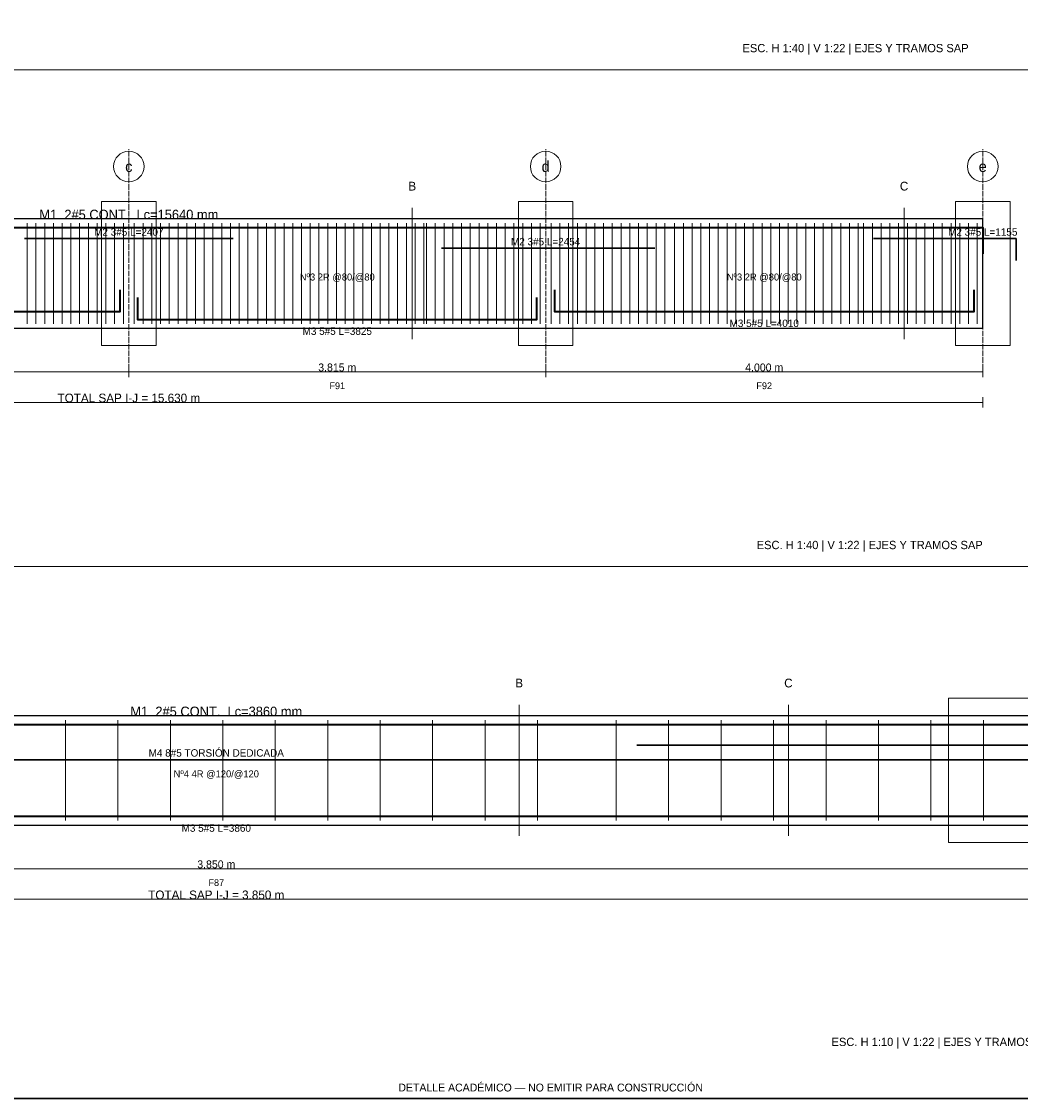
# Paper-space layout 'CARGA_01' of a CAD drawing. Header units: millimetres. Extents: x 7 to 700, y 7 to 493.
# Tile 2 of 5: x 232 to 461, y 7 to 254. Entities that reach past the tile are written whole.
import ezdxf
from ezdxf.enums import TextEntityAlignment as Align

# ---------------------------------------------------------------- set-up
doc = ezdxf.new("R2010")
doc.units = ezdxf.units.MM
doc.linetypes.add('DASHED', pattern=[1.524, 1.27, -0.254])
for name, color, linetype in [('ACERO_INF', 1, 'Continuous'), ('ACERO_SUP_APOYO', 5, 'Continuous'), ('ACERO_SUP_CONT', 4, 'Continuous'), ('ACERO_TORSION', 30, 'Continuous'), ('APOYOS', 9, 'Continuous'), ('CONTORNO', 7, 'Continuous'), ('CORTE', 6, 'Continuous'), ('COTAS', 3, 'Continuous'), ('EJES', 1, 'Continuous'), ('ESTRIBOS', 8, 'Continuous'), ('MARCO', 7, 'Continuous'), ('TEXTO', 7, 'Continuous')]:
    doc.layers.add(name, color=color, linetype=linetype)

psp = doc.layouts.new('CARGA_01')

# ---------------------------------------------------------------- linework, layer by layer
at = {"layer": 'ACERO_INF', "color": 1, "lineweight": 35}
for points in [[(163.625, 192.15), (163.625, 187.15), (254.9943, 187.15), (254.9943, 192.15)], [(258.9943, 190.35), (258.9943, 185.35), (350.3635, 185.35), (350.3635, 190.35)], [(354.3635, 192.15), (354.3635, 187.15), (450.3635, 187.15), (450.3635, 192.15)], [(86.5, 76.6), (86.5, 71.6), (467.5, 71.6), (467.5, 76.6)]]:
    psp.add_lwpolyline(points, dxfattribs=at)
at = {"layer": 'ACERO_SUP_APOYO', "color": 5, "lineweight": 30}
for points in [[(233.1519, 203.85), (280.8366, 203.85)], [(427.3635, 203.85), (459.9885, 203.85), (459.9885, 198.85)], [(328.5212, 201.65), (377.3635, 201.65)], [(373.25, 87.9), (500, 87.9), (500, 82.9)]]:
    psp.add_lwpolyline(points, dxfattribs=at)
at = {"layer": 'ACERO_SUP_CONT', "color": 4, "lineweight": 35}
for points in [[(61.625, 200.35), (61.625, 206.35), (452.3635, 206.35), (452.3635, 200.35)], [(84.5, 86.6), (84.5, 92.6), (469.5, 92.6), (469.5, 86.6)]]:
    psp.add_lwpolyline(points, dxfattribs=at)
at = {"layer": 'ACERO_TORSION', "color": 30, "lineweight": 30}
psp.add_lwpolyline([(85.5, 84.5), (468.5, 84.5)], dxfattribs=at)
at = {"layer": 'APOYOS', "color": 9, "lineweight": 15}
for points in [[(250.7443, 179.35), (263.2443, 179.35), (263.2443, 212.35), (250.7443, 212.35)], [(346.1135, 179.35), (358.6135, 179.35), (358.6135, 212.35), (346.1135, 212.35)], [(446.1135, 179.35), (458.6135, 179.35), (458.6135, 212.35), (446.1135, 212.35)], [(444.5, 65.6), (494.5, 65.6), (494.5, 98.6), (444.5, 98.6)]]:
    psp.add_lwpolyline(points, close=True, dxfattribs=at)
at = {"layer": 'CONTORNO', "color": 7, "lineweight": 25}
for points in [[(61.625, 183.35), (452.3635, 183.35), (452.3635, 208.35), (61.625, 208.35)], [(84.5, 69.6), (469.5, 69.6), (469.5, 94.6), (84.5, 94.6)]]:
    psp.add_lwpolyline(points, close=True, dxfattribs=at)
at = {"layer": 'CORTE', "color": 6, "lineweight": 13}
for p, q in [((321.8453, 180.85), (321.8453, 210.85)), ((434.3635, 180.85), (434.3635, 210.85)), ((346.3, 67.1), (346.3, 97.1)), ((407.9, 67.1), (407.9, 97.1))]:
    psp.add_line(p, q, dxfattribs=at)
at = {"layer": 'COTAS', "color": 3, "lineweight": 13}
for p, q in [((161.625, 173.35), (256.9943, 173.35)), ((256.9943, 172.15), (256.9943, 174.55)), ((256.9943, 172.15), (256.9943, 174.55)), ((256.9943, 173.35), (352.3635, 173.35)), ((352.3635, 172.15), (352.3635, 174.55)), ((352.3635, 172.15), (352.3635, 174.55)), ((352.3635, 173.35), (452.3635, 173.35)), ((452.3635, 172.15), (452.3635, 174.55)), ((61.625, 166.35), (452.3635, 166.35)), ((452.3635, 165.15), (452.3635, 167.55)), ((84.5, 59.6), (469.5, 59.6)), ((84.5, 52.6), (469.5, 52.6))]:
    psp.add_line(p, q, dxfattribs=at)
at = {"layer": 'EJES', "color": 1, "linetype": 'DASHED', "lineweight": 9}
for p, q in [((256.9943, 172.35), (256.9943, 224.35)), ((352.3635, 172.35), (352.3635, 224.35)), ((452.3635, 172.35), (452.3635, 224.35))]:
    psp.add_line(p, q, dxfattribs=at)
at = {"layer": 'EJES', "color": 1, "lineweight": 18}
for centre in [(256.9943, 220.35), (352.3635, 220.35), (452.3635, 220.35)]:
    psp.add_circle(centre, 3.5, dxfattribs=at)
at = {"layer": 'ESTRIBOS', "color": 8, "lineweight": 9}
for p, q in [((233.7443, 184.35), (233.7443, 207.35)), ((235.7443, 184.35), (235.7443, 207.35)), ((237.7443, 184.35), (237.7443, 207.35)), ((239.7443, 184.35), (239.7443, 207.35)), ((241.7443, 184.35), (241.7443, 207.35)), ((243.7443, 184.35), (243.7443, 207.35)), ((245.7443, 184.35), (245.7443, 207.35)), ((247.7443, 184.35), (247.7443, 207.35)), ((249.7443, 184.35), (249.7443, 207.35)), ((251.7443, 184.35), (251.7443, 207.35)), ((253.7443, 184.35), (253.7443, 207.35)), ((255.7443, 184.35), (255.7443, 207.35)), ((258.2443, 184.35), (258.2443, 207.35)), ((260.2443, 184.35), (260.2443, 207.35)), ((262.2443, 184.35), (262.2443, 207.35)), ((264.2443, 184.35), (264.2443, 207.35)), ((266.2443, 184.35), (266.2443, 207.35)), ((268.2443, 184.35), (268.2443, 207.35)), ((270.2443, 184.35), (270.2443, 207.35)), ((272.2443, 184.35), (272.2443, 207.35)), ((274.2443, 184.35), (274.2443, 207.35)), ((276.2443, 184.35), (276.2443, 207.35)), ((278.2443, 184.35), (278.2443, 207.35)), ((280.2443, 184.35), (280.2443, 207.35)), ((282.2443, 184.35), (282.2443, 207.35)), ((284.2443, 184.35), (284.2443, 207.35)), ((286.4943, 184.35), (286.4943, 207.35)), ((288.4943, 184.35), (288.4943, 207.35)), ((290.4943, 184.35), (290.4943, 207.35)), ((292.4943, 184.35), (292.4943, 207.35)), ((294.4943, 184.35), (294.4943, 207.35)), ((296.4943, 184.35), (296.4943, 207.35)), ((298.4943, 184.35), (298.4943, 207.35)), ((300.4943, 184.35), (300.4943, 207.35)), ((302.4943, 184.35), (302.4943, 207.35)), ((304.4943, 184.35), (304.4943, 207.35)), ((306.4943, 184.35), (306.4943, 207.35)), ((308.4943, 184.35), (308.4943, 207.35)), ((310.4943, 184.35), (310.4943, 207.35)), ((312.4943, 184.35), (312.4943, 207.35)), ((314.4943, 184.35), (314.4943, 207.35)), ((316.4943, 184.35), (316.4943, 207.35)), ((318.4943, 184.35), (318.4943, 207.35)), ((320.4943, 184.35), (320.4943, 207.35)), ((322.4943, 184.35), (322.4943, 207.35)), ((324.4943, 184.35), (324.4943, 207.35)), ((325.1135, 184.35), (325.1135, 207.35)), ((327.1135, 184.35), (327.1135, 207.35)), ((329.1135, 184.35), (329.1135, 207.35)), ((331.1135, 184.35), (331.1135, 207.35)), ((333.1135, 184.35), (333.1135, 207.35)), ((335.1135, 184.35), (335.1135, 207.35)), ((337.1135, 184.35), (337.1135, 207.35)), ((339.1135, 184.35), (339.1135, 207.35)), ((341.1135, 184.35), (341.1135, 207.35)), ((343.1135, 184.35), (343.1135, 207.35)), ((345.1135, 184.35), (345.1135, 207.35)), ((347.1135, 184.35), (347.1135, 207.35)), ((349.1135, 184.35), (349.1135, 207.35)), ((351.1135, 184.35), (351.1135, 207.35)), ((353.6135, 184.35), (353.6135, 207.35)), ((355.6135, 184.35), (355.6135, 207.35)), ((357.6135, 184.35), (357.6135, 207.35)), ((359.6135, 184.35), (359.6135, 207.35)), ((361.6135, 184.35), (361.6135, 207.35)), ((363.6135, 184.35), (363.6135, 207.35)), ((365.6135, 184.35), (365.6135, 207.35)), ((367.6135, 184.35), (367.6135, 207.35)), ((369.6135, 184.35), (369.6135, 207.35)), ((371.6135, 184.35), (371.6135, 207.35)), ((373.6135, 184.35), (373.6135, 207.35)), ((375.6135, 184.35), (375.6135, 207.35)), ((377.6135, 184.35), (377.6135, 207.35)), ((379.6135, 184.35), (379.6135, 207.35)), ((381.8635, 184.35), (381.8635, 207.35)), ((383.8635, 184.35), (383.8635, 207.35)), ((385.8635, 184.35), (385.8635, 207.35)), ((387.8635, 184.35), (387.8635, 207.35)), ((389.8635, 184.35), (389.8635, 207.35)), ((391.8635, 184.35), (391.8635, 207.35)), ((393.8635, 184.35), (393.8635, 207.35)), ((395.8635, 184.35), (395.8635, 207.35)), ((397.8635, 184.35), (397.8635, 207.35)), ((399.8635, 184.35), (399.8635, 207.35)), ((401.8635, 184.35), (401.8635, 207.35)), ((403.8635, 184.35), (403.8635, 207.35)), ((405.8635, 184.35), (405.8635, 207.35)), ((407.8635, 184.35), (407.8635, 207.35)), ((409.8635, 184.35), (409.8635, 207.35)), ((411.8635, 184.35), (411.8635, 207.35)), ((413.8635, 184.35), (413.8635, 207.35)), ((415.8635, 184.35), (415.8635, 207.35)), ((417.8635, 184.35), (417.8635, 207.35)), ((419.8635, 184.35), (419.8635, 207.35)), ((421.8635, 184.35), (421.8635, 207.35)), ((423.8635, 184.35), (423.8635, 207.35)), ((425.1135, 184.35), (425.1135, 207.35)), ((427.1135, 184.35), (427.1135, 207.35)), ((429.1135, 184.35), (429.1135, 207.35)), ((431.1135, 184.35), (431.1135, 207.35)), ((433.1135, 184.35), (433.1135, 207.35)), ((435.1135, 184.35), (435.1135, 207.35)), ((437.1135, 184.35), (437.1135, 207.35)), ((439.1135, 184.35), (439.1135, 207.35)), ((441.1135, 184.35), (441.1135, 207.35)), ((443.1135, 184.35), (443.1135, 207.35)), ((445.1135, 184.35), (445.1135, 207.35)), ((447.1135, 184.35), (447.1135, 207.35)), ((449.1135, 184.35), (449.1135, 207.35)), ((451.1135, 184.35), (451.1135, 207.35)), ((242.5, 70.6), (242.5, 93.6)), ((254.5, 70.6), (254.5, 93.6)), ((266.5, 70.6), (266.5, 93.6)), ((278.5, 70.6), (278.5, 93.6)), ((290.5, 70.6), (290.5, 93.6)), ((302.5, 70.6), (302.5, 93.6)), ((314.5, 70.6), (314.5, 93.6)), ((326.5, 70.6), (326.5, 93.6)), ((338.5, 70.6), (338.5, 93.6)), ((350.5, 70.6), (350.5, 93.6)), ((368.5, 70.6), (368.5, 93.6)), ((380.5, 70.6), (380.5, 93.6)), ((392.5, 70.6), (392.5, 93.6)), ((404.5, 70.6), (404.5, 93.6)), ((416.5, 70.6), (416.5, 93.6)), ((428.5, 70.6), (428.5, 93.6)), ((440.5, 70.6), (440.5, 93.6)), ((452.5, 70.6), (452.5, 93.6))]:
    psp.add_line(p, q, dxfattribs=at)
at = {"layer": 'MARCO', "color": 8, "lineweight": 13}
for p, q in [((10, 242.5), (697, 242.5)), ((10, 128.75), (697, 128.75))]:
    psp.add_line(p, q, dxfattribs=at)
at = {"layer": 'MARCO', "color": 7, "lineweight": 30}
psp.add_lwpolyline([(7, 7), (700, 7), (700, 493), (7, 493)], close=True, dxfattribs=at)

# ---------------------------------------------------------------- texts
at = {"layer": 'ACERO_INF', "color": 1}
for s, p in [('M3 5#5 L=4010', (402.3635, 184.45)), ('M3 5#5 L=3825', (304.6789, 182.65)), ('M3 5#5 L=3860', (277, 68.9))]:
    psp.add_text(s, height=1.7, dxfattribs=at).set_placement(p, align=Align.MIDDLE_CENTER)
at = {"layer": 'ACERO_SUP_APOYO', "color": 5}
for s, p in [('M2 3#5 L=2407', (256.9943, 205.35)), ('M2 3#5 L=1155', (452.3635, 205.35)), ('M2 3#5 L=2454', (352.3635, 203.15))]:
    psp.add_text(s, height=1.7, dxfattribs=at).set_placement(p, align=Align.MIDDLE_CENTER)
at = {"layer": 'ACERO_SUP_CONT', "color": 4}
for s, p in [('M1  2#5 CONT.  Lc=15640 mm', (256.9943, 209.35)), ('M1  2#5 CONT.  Lc=3860 mm', (277, 95.6))]:
    psp.add_text(s, height=2.2, dxfattribs=at).set_placement(p, align=Align.MIDDLE_CENTER)
at = {"layer": 'ACERO_TORSION', "color": 30}
psp.add_text('M4 8#5 TORSIÓN DEDICADA', height=1.7, dxfattribs=at).set_placement((277, 86.1), align=Align.MIDDLE_CENTER)
at = {"layer": 'CORTE', "color": 6}
for s, p in [('B', (321.8453, 215.85)), ('C', (434.3635, 215.85)), ('B', (346.3, 102.1)), ('C', (407.9, 102.1))]:
    psp.add_text(s, height=2, dxfattribs=at).set_placement(p, align=Align.MIDDLE_CENTER)
at = {"layer": 'COTAS', "color": 3}
for s, height, p in [('3.815 m', 1.8, (304.6789, 174.35)), ('4.000 m', 1.8, (402.3635, 174.35)), ('TOTAL SAP I-J = 15.630 m', 2, (256.9943, 167.35)), ('3.850 m', 1.8, (277, 60.6)), ('TOTAL SAP I-J = 3.850 m', 2, (277, 53.6))]:
    psp.add_text(s, height=height, dxfattribs=at).set_placement(p, align=Align.MIDDLE_CENTER)
at = {"layer": 'EJES', "color": 1}
for s, p in [('c', (256.9943, 220.35)), ('d', (352.3635, 220.35)), ('e', (452.3635, 220.35))]:
    psp.add_text(s, height=2.5, dxfattribs=at).set_placement(p, align=Align.MIDDLE_CENTER)
at = {"layer": 'ESTRIBOS', "color": 8}
for s, p in [('Nº3 2R @80/@80', (304.6789, 195.05)), ('Nº3 2R @80/@80', (402.3635, 195.05)), ('Nº4 4R @120/@120', (277, 81.3))]:
    psp.add_text(s, height=1.6, dxfattribs=at).set_placement(p, align=Align.MIDDLE_CENTER)
at = {"layer": 'TEXTO', "color": 7}
for s, p in [('ESC. H 1:40 | V 1:22 | EJES Y TRAMOS SAP', (449.125, 246.5)), ('ESC. H 1:40 | V 1:22 | EJES Y TRAMOS SAP', (452.3635, 132.75)), ('ESC. H 1:10 | V 1:22 | EJES Y TRAMOS SAP', (469.5, 19))]:
    psp.add_text(s, height=1.9, dxfattribs=at).set_placement(p, align=Align.RIGHT)
for s, p in [('F91', (304.6789, 170.15)), ('F92', (402.3635, 170.15)), ('F87', (277, 56.4))]:
    psp.add_text(s, height=1.55, dxfattribs=at).set_placement(p, align=Align.MIDDLE_CENTER)
at = {"layer": 'TEXTO', "color": 1}
psp.add_text('DETALLE ACADÉMICO — NO EMITIR PARA CONSTRUCCIÓN', height=1.8, dxfattribs=at).set_placement((353.5, 9.5), align=Align.MIDDLE_CENTER)

doc.saveas('drawing.dxf')
